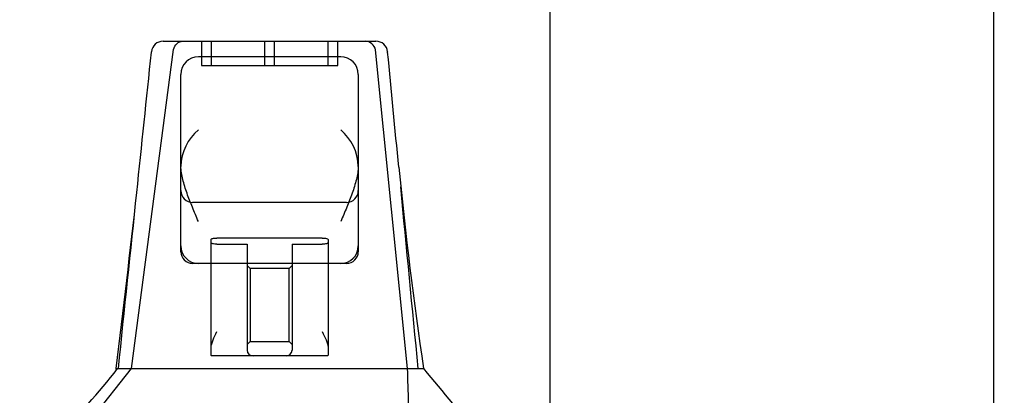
# Model space of a CAD drawing. Header units: inches. Extents: x 1 to 240, y -1 to 159.
# Tile 12 of 111: x 77.42 to 82.47, y 30.44 to 32.37. Entities that reach past the tile are written whole.
import ezdxf
from ezdxf.enums import TextEntityAlignment as Align
from ezdxf.lldxf.tags import DXFTag

# ---------------------------------------------------------------- set-up
doc = ezdxf.new("R2010")
doc.units = ezdxf.units.IN
doc.header["$MEASUREMENT"] = 0
doc.layers.add('Default', color=7, linetype='Continuous')
doc.layers.add('HAN13060', color=7, linetype='Continuous')
doc.styles.add('SEACAD_Times_New_Roman', font='times.ttf')
tags = doc.linetypes.add('HIDDEN2', pattern=[0.1875, 0.125, -0.0625]).pattern_tags.tags
tags[6:7] = [DXFTag(74, 4), DXFTag(75, 0), DXFTag(340, '0'), DXFTag(46, 0.0), DXFTag(50, 0.0), DXFTag(44, 0.0), DXFTag(45, 0.0)]
tags[4:5] = [DXFTag(74, 4), DXFTag(75, 0), DXFTag(340, '0'), DXFTag(46, 0.0), DXFTag(50, 0.0), DXFTag(44, 0.0), DXFTag(45, 0.0)]
doc.dimstyles.new('HAMMOND_(STH_-_240x160)', dxfattribs={"dimtxt": 1, "dimasz": 1.25, "dimexe": 0.5, "dimexo": 0.5, "dimgap": 0.25, "dimtad": 0, "dimtih": 1, "dimtoh": 1, "dimzin": 0, "dimdsep": 46, "dimtxsty": 'SEACAD_Times_New_Roman', "dimblk1": '_SE_FILLED', "dimblk2": '_SE_FILLED', "dimsah": 1, "dimcen": 0.5, "dimadec": 0, "dimazin": 0, "dimtfac": 0.8, "dimtofl": 0, "dimtmove": 0, "dimatfit": 3, "dimfxl": 1, "dimtolj": 1, "dimtzin": 0, "dimarcsym": 0})

# ---------------------------------------------------------------- blocks, each defined once
blk = doc.blocks.new('SE6')
at = {"layer": 'HAN13060', "color": 7, "linetype": 'HIDDEN2'}
for p, q in [((77.9981, 30.5804), (78.2135, 32.2184)), ((78.3554, 32.2604), (78.3554, 32.1354)), ((78.4054, 32.2604), (78.4054, 32.1354)), ((78.6804, 32.1354), (78.6804, 32.2604)), ((78.7304, 32.1354), (78.7304, 32.2604)), ((79.0054, 32.1354), (79.0054, 32.2604)), ((79.0554, 32.1354), (79.0554, 32.2604)), ((79.4127, 30.5804), (79.2485, 32.2158)), ((78.3554, 32.1354), (79.0554, 32.1354)), ((79.1004, 31.4338), (78.3104, 31.4338)), ((78.4054, 31.1204), (78.4054, 31.2434)), ((78.9754, 31.2508), (78.4354, 31.2508)), ((78.4354, 31.219), (78.5904, 31.219)), ((78.5904, 31.219), (78.5904, 30.6754)), ((78.8204, 31.219), (78.9754, 31.219)), ((78.8204, 31.219), (78.8204, 30.6754)), ((79.0054, 31.2434), (79.0054, 31.1204)), ((78.6054, 31.0943), (78.5904, 31.1093)), ((78.8204, 31.1093), (78.8054, 31.0943)), ((78.6054, 31.0943), (78.6054, 30.7193)), ((78.8054, 31.0943), (78.6054, 31.0943)), ((78.8054, 30.7193), (78.8054, 31.0943)), ((78.5904, 30.7043), (78.6054, 30.7193)), ((78.6054, 30.7193), (78.8054, 30.7193)), ((78.8054, 30.7193), (78.8204, 30.7043)), ((77.7145, 30.2254), (77.9981, 30.5804))]:
    blk.add_line(p, q, dxfattribs=at)
at = {"layer": 'HAN13060', "color": 7, "linetype": 'Continuous'}
for p, q in [((78.1595, 32.2604), (79.2509, 32.2604)), ((78.0996, 32.2051), (78.0998, 32.2067)), ((79.0704, 32.1804), (78.3404, 32.1804)), ((79.3106, 32.2063), (79.3108, 32.2043)), ((78.2504, 31.6178), (78.2504, 32.0904)), ((79.1604, 32.0904), (79.1604, 31.6178)), ((78.2504, 31.2104), (78.2504, 31.6178)), ((79.1604, 31.6178), (79.1604, 31.2104)), ((78.2504, 31.1804), (78.2504, 31.2104)), ((79.1604, 31.2104), (79.1604, 31.1804)), ((78.3404, 31.1204), (78.3104, 31.1204)), ((79.0704, 31.1204), (78.3404, 31.1204)), ((78.4054, 30.6892), (78.4054, 31.1204)), ((79.0054, 31.1204), (79.0054, 30.6892)), ((79.1004, 31.1204), (79.0704, 31.1204)), ((78.4054, 30.6491), (78.4054, 30.6892)), ((79.0054, 30.6892), (79.0054, 30.6491)), ((78.6204, 30.6454), (78.4354, 30.6454)), ((78.7904, 30.6454), (78.6204, 30.6454)), ((78.9754, 30.6454), (78.7904, 30.6454)), ((77.9155, 30.5804), (78.1261, 30.5804)), ((78.1261, 30.5804), (78.2386, 30.5804)), ((78.2386, 30.5804), (78.4466, 30.5804)), ((78.4466, 30.5804), (78.5146, 30.5804)), ((78.5146, 30.5804), (78.6059, 30.5804)), ((78.6059, 30.5804), (78.6461, 30.5804)), ((78.6461, 30.5804), (78.7646, 30.5804)), ((78.7646, 30.5804), (79.0623, 30.5804)), ((79.0623, 30.5804), (79.1721, 30.5804)), ((79.1721, 30.5804), (79.4953, 30.5804))]:
    blk.add_line(p, q, dxfattribs=at)
for centre, radius, start, end in [((78.1595, 32.2004), 0.06, 89.9925, 174.0071), ((79.2509, 32.2004), 0.06, 5.5758, 90.0089), ((78.3404, 32.0904), 0.09, 90, 180), ((79.0704, 32.0904), 0.09, 0, 90), ((78.5095, 31.6095), 0.2593, 130.7149, 177.9019), ((78.9012, 31.6095), 0.2593, 2.0981, 49.2851), ((78.2915, 31.6178), 0.0411, 178.3464, 179.9974), ((79.1193, 31.6178), 0.0411, 0.0026, 1.6536), ((101.3406, 33.7819), 22.0794, 185.63444, 188.33717), ((19.0415, 37.9733), 59.3388, 352.843061, 353.722009), ((78.3404, 31.2104), 0.09, 180, 270), ((79.0704, 31.2104), 0.09, 270, 0), ((78.3104, 31.1804), 0.06, 180, 270), ((79.1004, 31.1804), 0.06, 270, 0), ((74.1551, 33.5675), 4.8108, 315.9977, 321.6185), ((92.8316, 41.5478), 17.2669, 219.43245, 220.97484)]:
    blk.add_arc(centre, radius, start, end, dxfattribs=at)
at = {"layer": 'HAN13060', "color": 7, "linetype": 'HIDDEN2'}
for centre, radius, start, end in [((79.1942, 32.2051), 0.0554, 11.1707, 87.869), ((78.3104, 31.4938), 0.06, 180, 270), ((79.1004, 31.4938), 0.06, 270, 0), ((78.6204, 30.6754), 0.03, 180, 270), ((78.7904, 30.6754), 0.03, 270, 0)]:
    blk.add_arc(centre, radius, start, end, dxfattribs=at)
for points, knots in [([(78.2135, 32.2184), (78.2166, 32.2305), (78.2228, 32.2413), (78.2391, 32.2563), (78.2492, 32.2604), (78.2594, 32.2604)], [0, 0, 0, 0, 0.5, 0.5, 1, 1, 1, 1]), ([(78.4054, 31.2434), (78.4054, 31.2444), (78.4061, 31.2453), (78.4091, 31.2471), (78.4113, 31.2479), (78.4195, 31.25), (78.4273, 31.2508), (78.4354, 31.2508)], [0, 0, 0, 0, 0.25, 0.25, 0.5, 0.5, 1, 1, 1, 1]), ([(78.4354, 31.219), (78.4313, 31.219), (78.4274, 31.2192), (78.4201, 31.22), (78.4167, 31.2206), (78.4085, 31.2228), (78.4054, 31.2248), (78.4054, 31.2268)], [0, 0, 0, 0, 0.25, 0.25, 0.5, 0.5, 1, 1, 1, 1]), ([(78.9754, 31.2508), (78.9794, 31.2508), (78.9834, 31.2506), (78.9907, 31.2499), (78.994, 31.2493), (79.0022, 31.2472), (79.0054, 31.2453), (79.0054, 31.2434)], [0, 0, 0, 0, 0.25, 0.25, 0.5, 0.5, 1, 1, 1, 1]), ([(79.0054, 31.2268), (79.0054, 31.2258), (79.0046, 31.2248), (79.0017, 31.2229), (78.9995, 31.2221), (78.9913, 31.2199), (78.9834, 31.219), (78.9754, 31.219)], [0, 0, 0, 0, 0.25, 0.25, 0.5, 0.5, 1, 1, 1, 1])]:
    blk.add_open_spline(points, degree=3, knots=knots, dxfattribs=at)
at = {"layer": 'HAN13060', "color": 7, "linetype": 'Continuous'}
for points in [[(78.0244, 31.4845), (78.0495, 31.7247), (78.0745, 31.9649), (78.0996, 32.2051)], [(79.3678, 31.6141), (79.3488, 31.8109), (79.3298, 32.0076), (79.3108, 32.2043)]]:
    blk.add_open_spline(points, degree=3, dxfattribs=at)
for points, knots in [([(78.3404, 31.3354), (78.3352, 31.3475), (78.33, 31.3597), (78.3198, 31.3841), (78.3147, 31.3963), (78.2999, 31.4326), (78.2905, 31.4566), (78.2778, 31.4922), (78.2738, 31.504), (78.2665, 31.5276), (78.2631, 31.5395), (78.2546, 31.5745), (78.2507, 31.597), (78.2504, 31.619)], [0, 0, 0, 0, 0.125, 0.125, 0.25, 0.25, 0.5, 0.5, 0.625, 0.625, 0.75, 0.75, 1, 1, 1, 1]), ([(79.1604, 31.619), (79.1601, 31.597), (79.1562, 31.5745), (79.1476, 31.5395), (79.1443, 31.5276), (79.1369, 31.504), (79.1329, 31.4922), (79.1203, 31.4566), (79.1109, 31.4326), (79.096, 31.3963), (79.0909, 31.3841), (79.0807, 31.3597), (79.0755, 31.3475), (79.0704, 31.3354)], [0, 0, 0, 0, 0.25, 0.25, 0.375, 0.375, 0.5, 0.5, 0.75, 0.75, 0.875, 0.875, 1, 1, 1, 1]), ([(78.4054, 30.6892), (78.4054, 30.6952), (78.4066, 30.7016), (78.4105, 30.7149), (78.413, 30.7216), (78.4215, 30.7422), (78.4285, 30.7564), (78.4354, 30.7704)], [0, 0, 0, 0, 0.25, 0.25, 0.5, 0.5, 1, 1, 1, 1]), ([(78.9754, 30.7704), (78.9823, 30.7564), (78.9893, 30.7422), (78.9978, 30.7216), (79.0003, 30.7149), (79.0041, 30.7016), (79.0054, 30.6952), (79.0054, 30.6892)], [0, 0, 0, 0, 0.5, 0.5, 0.75, 0.75, 1, 1, 1, 1]), ([(78.4354, 30.6454), (78.4314, 30.6454), (78.4275, 30.6454), (78.4202, 30.6455), (78.4168, 30.6456), (78.4113, 30.646), (78.4091, 30.6463), (78.4061, 30.6474), (78.4054, 30.6481), (78.4054, 30.6491)], [0, 0, 0, 0, 0.25, 0.25, 0.5, 0.5, 0.75, 0.75, 1, 1, 1, 1]), ([(79.0054, 30.6491), (79.0054, 30.6481), (79.0046, 30.6474), (79.0017, 30.6463), (78.9995, 30.646), (78.9912, 30.6454), (78.9833, 30.6454), (78.9754, 30.6454)], [0, 0, 0, 0, 0.25, 0.25, 0.5, 0.5, 1, 1, 1, 1])]:
    blk.add_open_spline(points, degree=3, knots=knots, dxfattribs=at)
at = {"layer": 'HAN13060', "color": 7, "linetype": 'HIDDEN2'}
for points in [[(79.4677, 30.5804), (79.4376, 30.8914), (79.4076, 31.2023), (79.3776, 31.5133)], [(77.9301, 30.5805), (77.9615, 30.8818), (77.993, 31.1831), (78.0244, 31.4845)], [(79.4239, 30.2254), (79.4202, 30.3438), (79.4164, 30.4621), (79.4127, 30.5804)]]:
    blk.add_open_spline(points, degree=3, dxfattribs=at)
blk = doc.blocks.new('DMBLK3157')
at = {"layer": 'Default', "linetype": 'Continuous'}
for points in [[(53.2684, 37.4783), (52.0184, 37.2699), (53.2684, 37.0616)], [(78.8934, 37.4783), (78.8934, 37.0616), (80.1434, 37.2699)]]:
    blk.add_hatch(color=7, dxfattribs=at).paths.add_polyline_path(points)
at = {"layer": 'Default', "color": 7, "linetype": 'Continuous'}
for p, q in [((52.0184, 30.5374), (52.0184, 37.7699)), ((80.1434, 30.1854), (80.1434, 37.7699)), ((52.0184, 37.2699), (63.6337, 37.2699)), ((68.528, 37.2699), (80.1434, 37.2699))]:
    blk.add_line(p, q, dxfattribs=at)
at = {"layer": 'Default', "color": 7, "linetype": 'Continuous', "style": 'SEACAD_Times_New_Roman'}
for s, p in [('28.13', (64.3747, 37.7699)), ('DOOR', (63.9837, 36.2699))]:
    blk.add_text(s, height=1, dxfattribs=at).set_placement(p, align=Align.TOP_LEFT)
blk = doc.blocks.new('_SE_FILLED')
at = {"color": 0}
blk.add_line((0, 0), (-1, 0), dxfattribs=at)
blk.add_solid([(0, 0), (-1, -0.1665), (-1, 0.1665), (0, 0)], dxfattribs=at)
blk = doc.blocks.new('DMBLK3158')
at = {"layer": 'Default', "linetype": 'Continuous'}
for points in [[(78.8934, 37.4783), (78.8934, 37.0616), (80.1434, 37.2699)], [(83.6694, 37.4783), (82.4194, 37.2699), (83.6694, 37.0616)]]:
    blk.add_hatch(color=7, dxfattribs=at).paths.add_polyline_path(points)
at = {"layer": 'Default', "color": 7, "linetype": 'Continuous'}
for p, q in [((80.1434, 30.1854), (80.1434, 37.7699)), ((82.4194, 29.6623), (82.4194, 37.7699)), ((77.6434, 37.2699), (80.1434, 37.2699)), ((82.4194, 37.2699), (83.7183, 37.2699)), ((83.7183, 37.2699), (84.2183, 37.2699))]:
    blk.add_line(p, q, dxfattribs=at)
at = {"layer": 'Default', "color": 7, "linetype": 'Continuous', "style": 'SEACAD_Times_New_Roman'}
blk.add_text('2.28', height=1, dxfattribs=at).set_placement((84.5683, 37.7699), align=Align.TOP_LEFT)

msp = doc.modelspace()

# ---------------------------------------------------------------- block references
at = {"layer": 'Default'}
msp.add_blockref('SE6', (0, 0), dxfattribs=at)

# ---------------------------------------------------------------- dimensions: what is measured, and where the dimension line sits
at = {"layer": 'Default', "color": 7, "linetype": 'Continuous'}
dim = msp.add_linear_dim(base=(80.1433793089, 37.2699213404), p1=(52.0183793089, 30.0374444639), p2=(80.1433793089, 29.6854444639), text='\\A1;<>\\PDOOR', dimstyle='HAMMOND_(STH_-_240x160)', dxfattribs=at)
dim.commit()
dim.dimension.update_dxf_attribs({"geometry": 'DMBLK3157', "text_midpoint": (66.0808796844, 37.2699213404), "dimtype": 160})
dim = msp.add_linear_dim(base=(82.4194, 37.2699), p1=(80.1434, 29.6854), p2=(82.4194, 29.1623), text='\\A1;<>', dimstyle='HAMMOND_(STH_-_240x160)', override={"dimtmove": 1}, dxfattribs=at)
dim.commit()
dim.dimension.update_dxf_attribs({"geometry": 'DMBLK3158', "text_midpoint": (84.2183, 37.2699), "dimtype": 160})

doc.saveas('drawing.dxf')
